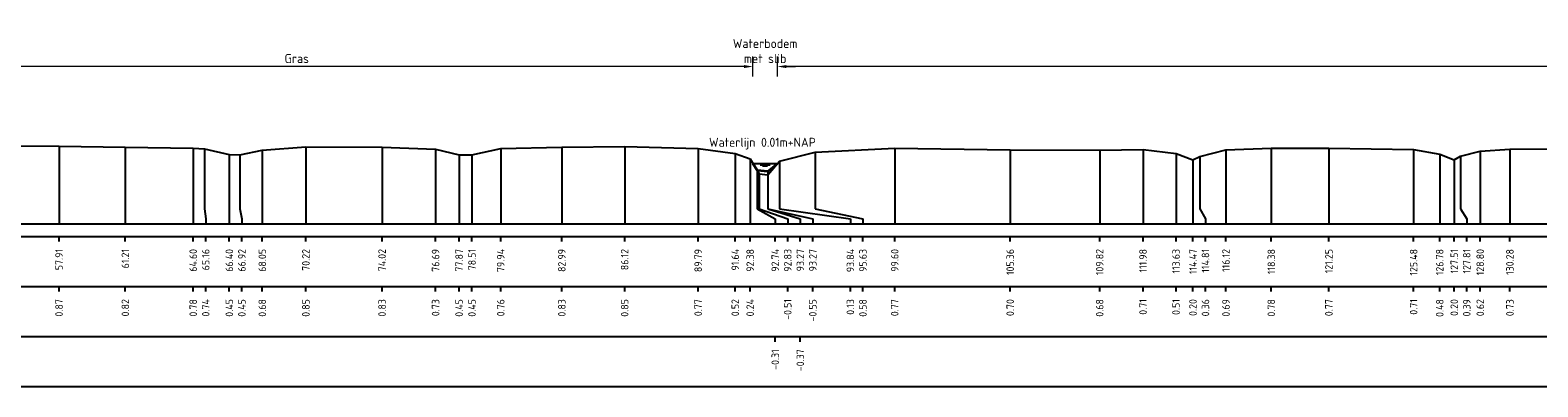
# Model space of a CAD drawing. Header units: metres. Extents: x 132725 to 140175, y 414354 to 417094.
# Tile 8 of 61: x 139757 to 139832, y 416329 to 416347. Entities that reach past the tile are written whole.
import ezdxf
from ezdxf.enums import TextEntityAlignment as Align

# ---------------------------------------------------------------- set-up
doc = ezdxf.new("R2010")
doc.units = ezdxf.units.M
doc.header["$PDMODE"] = 35
doc.header["$PDSIZE"] = 0.075
doc.layers.get('Defpoints').update_dxf_attribs({"true_color": 0x806000})
for name, color, linetype, lineweight in [('B-ME-GW-MAAIVELD-GD', 8, 'GW-MAAIVELD', 25), ('X-ME-AL-PROFIEL_BOVENKANT SLIB-GD', 42, 'Continuous', 35), ('X-XX-AL-DETAIL1-M', 7, 'Continuous', 18), ('X-XX-AL-NAP-T18', 7, 'Continuous', 18)]:
    doc.layers.add(name, color=color, linetype=linetype, lineweight=lineweight)
doc.layers.add('X-ME-AL-PROFIEL_WATERLIJN-GD', color=150, linetype='Continuous')
doc.layers.add('X-ME-AL-PROFIELRASTER-S', color=7, linetype='Continuous')
doc.styles.add('NLCS-ISO-ANNOTATIEF-T18', font='NLCS-ISO.ttf', dxfattribs={"height": 1.8})
doc.styles.add('NLCS-ISO-ANNOTATIVE-T18', font='NLCS-ISO.ttf', dxfattribs={"height": 1.8})
doc.linetypes.add('GW-MAAIVELD', pattern='A,12,[40,NLCS.SHX,S=1,R=0,X=0,Y=-0.5],12', length=24)
doc.dimstyles.new('NLCS-ANNOTATIEF-T18-PIJL_L2_H0', dxfattribs={"dimtxt": 2.5, "dimasz": 1.8, "dimexe": 2, "dimexo": 2, "dimgap": 0.7, "dimtad": 1, "dimzin": 0, "dimdsep": 46, "dimtxsty": 'NLCS-ISO-ANNOTATIEF-T18', "dimcen": 0, "dimdle": 2, "dimclrd": 256, "dimclre": 256, "dimclrt": 10, "dimaunit": 2, "dimadec": 0, "dimazin": 0, "dimtfac": 1, "dimtdec": 3, "dimtofl": 0, "dimtmove": 0, "dimatfit": 3, "dimfxl": 2, "dimfxlon": 1, "dimtfillclr": 256, "dimtolj": 1, "dimtzin": 0, "dimlwd": -1, "dimlwe": -1, "dimarcsym": 0})

# ---------------------------------------------------------------- blocks, each defined once
blk = doc.blocks.new('SAL-PROFIELRASTER_BALK_EIND1-SOD')
at = {"color": 0, "linetype": 'ByBlock', "lineweight": -2, "flags": 128}
for points in [[(0, 0), (1, 0)], [(0, -2.5), (1, -2.5)], [(0, -12.5), (1, -12.5)]]:
    blk.add_lwpolyline(points, dxfattribs=at)
blk = doc.blocks.new('SAL-PROFIELRASTER_BALK_EIND2-SOD')
at = {"color": 0, "linetype": 'ByBlock', "lineweight": -2}
blk.add_line((1, -12.5), (0, -12.5), dxfattribs=at)
blk = doc.blocks.new('SAL-PROFIELRASTER_BALK_DATA-SOD')
at = {"color": 0, "linetype": 'ByBlock', "lineweight": -2}
blk.add_lwpolyline([(0, -3.5), (0, -2.5)], dxfattribs=at)
at = {"color": 0, "linetype": 'ByBlock', "lineweight": -2, "style": 'NLCS-ISO-ANNOTATIVE-T18'}
blk.add_attdef('GETAL', text='', height=1.5, rotation=90, dxfattribs=at).set_placement((0.75, -5), align=Align.RIGHT)
blk = doc.blocks.new('SAL-PROFIELRASTER_AANHAAL-SOD')
at = {"color": 9, "linetype": 'ByBlock', "lineweight": -2, "flags": 128}
blk.add_lwpolyline([(0, 1), (0, 0)], dxfattribs=at)
blk = doc.blocks.new('SAL-PROFIELRASTER_AANHAAL_STAGGER-SOD')
at = {"color": 9, "linetype": 'ByBlock', "lineweight": -2, "flags": 128}
for points in [[(0, 0), (0, -0.25)], [(0, -0.25), (1, -0.75)], [(1, -0.75), (1, -1)]]:
    blk.add_lwpolyline(points, dxfattribs=at)
blk = doc.blocks.new('*D276')
at = {"layer": 'Defpoints', "color": 0, "transparency": 16777216}
for p in [(139747.355, 416345.051), (139747.355, 416340.215), (139792.868, 416340.215)]:
    blk.add_point(p, dxfattribs=at)
at = {"layer": 'X-XX-AL-DETAIL1-M', "transparency": 16777216}
for p, q in [((139747.355, 416344.551), (139747.355, 416345.551)), ((139792.868, 416344.551), (139792.868, 416345.551)), ((139792.418, 416345.051), (139747.805, 416345.051))]:
    blk.add_line(p, q, dxfattribs=at)
for points in [[(139747.805, 416345.126), (139747.805, 416344.976), (139747.355, 416345.051)], [(139792.418, 416345.126), (139792.418, 416344.976), (139792.868, 416345.051)]]:
    blk.add_solid(points, dxfattribs=at)
at = {"layer": 'X-XX-AL-DETAIL1-M', "color": 10, "transparency": 16777216, "insert": (139770.112, 416345.451), "char_height": 0.45, "attachment_point": 5, "style": 'NLCS-ISO-ANNOTATIEF-T18'}
blk.add_mtext('\\A1;Gras', dxfattribs=at)
blk = doc.blocks.new('*D277')
at = {"layer": 'Defpoints', "color": 0, "transparency": 16777216}
for p in [(139792.868, 416345.051), (139792.868, 416340.215), (139794.085, 416340.215)]:
    blk.add_point(p, dxfattribs=at)
at = {"layer": 'X-XX-AL-DETAIL1-M', "transparency": 16777216}
for p, q in [((139792.868, 416344.551), (139792.868, 416345.551)), ((139794.085, 416344.551), (139794.085, 416345.551)), ((139792.418, 416345.051), (139791.968, 416345.051)), ((139794.535, 416345.051), (139794.985, 416345.051))]:
    blk.add_line(p, q, dxfattribs=at)
for points in [[(139792.418, 416345.126), (139792.418, 416344.976), (139792.868, 416345.051)], [(139794.535, 416345.126), (139794.535, 416344.976), (139794.085, 416345.051)]]:
    blk.add_solid(points, dxfattribs=at)
at = {"layer": 'X-XX-AL-DETAIL1-M', "color": 10, "transparency": 16777216, "insert": (139793.477, 416345.826), "char_height": 0.45, "attachment_point": 5, "style": 'NLCS-ISO-ANNOTATIEF-T18'}
blk.add_mtext('\\A1;Waterbodem\\Pmet slib', dxfattribs=at)
blk = doc.blocks.new('*D278')
at = {"layer": 'Defpoints', "color": 0, "transparency": 16777216}
for p in [(139794.085, 416345.051), (139794.085, 416340.215), (139870.761, 416340.215)]:
    blk.add_point(p, dxfattribs=at)
at = {"layer": 'X-XX-AL-DETAIL1-M', "transparency": 16777216}
for p, q in [((139794.085, 416344.551), (139794.085, 416345.551)), ((139870.761, 416344.551), (139870.761, 416345.551)), ((139870.311, 416345.051), (139794.535, 416345.051))]:
    blk.add_line(p, q, dxfattribs=at)
for points in [[(139794.535, 416345.126), (139794.535, 416344.976), (139794.085, 416345.051)], [(139870.311, 416345.126), (139870.311, 416344.976), (139870.761, 416345.051)]]:
    blk.add_solid(points, dxfattribs=at)
at = {"layer": 'X-XX-AL-DETAIL1-M', "color": 10, "transparency": 16777216, "insert": (139860.649, 416345.451), "char_height": 0.45, "attachment_point": 5, "style": 'NLCS-ISO-ANNOTATIEF-T18'}
blk.add_mtext('\\A1;Gras', dxfattribs=at)

msp = doc.modelspace()

# ---------------------------------------------------------------- linework, layer by layer
at = {"layer": 'B-ME-GW-MAAIVELD-GD', "ltscale": 0.1, "flags": 128}
msp.add_lwpolyline([(139700.345, 416340.966), (139702.872, 416341.042), (139706.005, 416340.977), (139708.102, 416340.672), (139709.219, 416340.347), (139709.691, 416339.908), (139710.3, 416339.456), (139711.943, 416340.77), (139713.466, 416340.979), (139716.585, 416341), (139720.1, 416341.044), (139723.44, 416340.977), (139725.752, 416340.901), (139727.072, 416340.618), (139728.5, 416340.901), (139731.503, 416340.999), (139736.025, 416341.01), (139738.923, 416341.014), (139742.031, 416340.955), (139744.537, 416340.667), (139745.45, 416340.442), (139745.948, 416340.224), (139746.06, 416339.913), (139746.414, 416339.664), (139746.824, 416339.61), (139747.17, 416340.113), (139747.87, 416340.498), (139749.47, 416340.987), (139751.125, 416341.137), (139754.186, 416341.094), (139758.254, 416341.079), (139761.56, 416341.025), (139764.946, 416340.982), (139765.507, 416340.949), (139766.748, 416340.659), (139767.267, 416340.651), (139768.392, 416340.888), (139770.566, 416341.054), (139774.368, 416341.034), (139777.036, 416340.937), (139778.211, 416340.656), (139778.853, 416340.656), (139780.288, 416340.967), (139783.334, 416341.033), (139786.47, 416341.059), (139790.136, 416340.973), (139791.984, 416340.72), (139792.73, 416340.448), (139793.177, 416339.696), (139793.615, 416339.658), (139794.187, 416340.336), (139795.973, 416340.785), (139799.942, 416340.975), (139805.701, 416340.904), (139810.166, 416340.888), (139812.328, 416340.913), (139813.975, 416340.715), (139814.817, 416340.402), (139815.158, 416340.568), (139816.465, 416340.891), (139818.725, 416340.981), (139821.598, 416340.977), (139825.827, 416340.912), (139827.129, 416340.68), (139827.852, 416340.401), (139828.158, 416340.59), (139829.148, 416340.827), (139830.628, 416340.935), (139836.942, 416340.98), (139838.745, 416340.83), (139840.123, 416340.601), (139840.775, 416340.782), (139841.971, 416340.911), (139844.057, 416340.97), (139846.499, 416341.002), (139847.096, 416341.016), (139848.861, 416340.949), (139850.076, 416340.735), (139850.647, 416340.545), (139850.938, 416340.455), (139851.221, 416340.533), (139851.405, 416340.673), (139851.655, 416340.737), (139852.848, 416340.922), (139856.858, 416340.993), (139861.998, 416340.995), (139865.485, 416341.014), (139868.144, 416340.939), (139869.069, 416340.803), (139870.13, 416340.563), (139870.838, 416340.15), (139871.26, 416339.522), (139871.666, 416339.669), (139872.401, 416340.418), (139873.373, 416340.873), (139873.699, 416340.904), (139876.198, 416341.039), (139879.854, 416341.099), (139882.968, 416341.064), (139886.411, 416341.03), (139887.593, 416340.867), (139888.562, 416340.576), (139888.981, 416340.736), (139890.146, 416340.99), (139891.566, 416341.107), (139895.761, 416341.094), (139899.876, 416341.128), (139901.557, 416341.08), (139902.536, 416340.872), (139902.63, 416340.83), (139903.29, 416340.544), (139903.998, 416340.215), (139904.785, 416339.423), (139905.503, 416339.288), (139906.428, 416339.444), (139907.184, 416339.804), (139907.531, 416340.22), (139908.803, 416340.561), (139909.896, 416340.922), (139911.207, 416341.098), (139912.973, 416341.199), (139915.746, 416341.246), (139918.472, 416341.286), (139920.808, 416341.436), (139923.419, 416341.677), (139925.933, 416341.87), (139928.552, 416341.995), (139930.641, 416342.141)], dxfattribs=at)
at = {"layer": 'X-ME-AL-PROFIEL_BOVENKANT SLIB-GD'}
msp.add_lwpolyline([(139792.868, 416340.215), (139793.084, 416339.891), (139793.619, 416339.831), (139794.085, 416340.215)], dxfattribs=at)
at = {"layer": 'X-ME-AL-PROFIEL_WATERLIJN-GD'}
for points in [[(139792.868, 416340.215), (139794.085, 416340.215)], [(139793.227, 416340.154), (139793.727, 416340.154)], [(139793.352, 416340.094), (139793.602, 416340.094)]]:
    msp.add_lwpolyline(points, dxfattribs=at)

# ---------------------------------------------------------------- block references
at = {"layer": 'X-ME-AL-PROFIELRASTER-S'}
for p, yscale in [((139758.254, 416337.205), 3.874), ((139761.56, 416337.205), 3.82), ((139764.946, 416337.205), 3.777), ((139765.507, 416338.205), 2.744), ((139766.748, 416337.205), 3.454), ((139767.267, 416338.205), 2.446), ((139768.392, 416337.205), 3.683), ((139770.566, 416337.205), 3.849), ((139774.368, 416337.205), 3.829), ((139777.036, 416337.205), 3.732), ((139778.211, 416337.205), 3.451), ((139778.853, 416337.205), 3.451), ((139780.288, 416337.205), 3.762), ((139783.334, 416337.205), 3.828), ((139786.47, 416337.205), 3.854), ((139790.136, 416337.205), 3.768), ((139791.984, 416337.205), 3.515), ((139795.973, 416338.205), 2.58), ((139799.942, 416337.205), 3.77), ((139805.701, 416337.205), 3.699), ((139810.166, 416337.205), 3.683), ((139812.328, 416337.205), 3.708), ((139813.975, 416337.205), 3.51), ((139816.465, 416337.205), 3.686), ((139818.725, 416337.205), 3.776), ((139821.598, 416337.205), 3.772), ((139825.827, 416337.205), 3.707), ((139827.129, 416337.205), 3.475), ((139829.148, 416337.205), 3.622), ((139830.628, 416337.205), 3.73), ((139792.73, 416337.205), 3.243), ((139793.084, 416338.205), 1.686), ((139794.187, 416338.205), 2.131), ((139814.817, 416337.205), 3.197), ((139815.158, 416338.205), 2.363), ((139827.852, 416337.205), 3.196), ((139828.158, 416338.205), 2.385), ((139793.177, 416338.205), 1.491), ((139793.615, 416338.205), 1.453), ((139793.619, 416338.205), 1.626)]:
    msp.add_blockref('SAL-PROFIELRASTER_AANHAAL-SOD', p, dxfattribs=dict(at, yscale=yscale))
for p, xscale, zscale in [((139765.507, 416338.205), 0.06357684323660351, 0.06357684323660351), ((139767.267, 416338.205), 0.1060005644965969, 0.1060005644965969), ((139793.084, 416338.205), 0.8958762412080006, 0.8958762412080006), ((139793.177, 416338.205), 1.427359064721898, 1.427359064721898), ((139793.615, 416338.205), 2.239688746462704, 2.239688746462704), ((139793.619, 416338.205), 1.610983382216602, 1.610983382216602), ((139794.187, 416338.205), 3.542618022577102, 3.542618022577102), ((139795.973, 416338.205), 2.381479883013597, 2.381479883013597), ((139815.158, 416338.205), 0.2837207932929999, 0.2837207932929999), ((139828.158, 416338.205), 0.3195591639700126, 0.3195591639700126)]:
    msp.add_blockref('SAL-PROFIELRASTER_AANHAAL_STAGGER-SOD', p, dxfattribs=dict(at, xscale=xscale, zscale=zscale))
at = {"layer": 'X-ME-AL-PROFIELRASTER-S', "xscale": 230.9211082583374, "yscale": 0.25, "zscale": 230.9211082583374}
for name, p in [('SAL-PROFIELRASTER_BALK_EIND1-SOD', (139700.345, 416337.205)), ('SAL-PROFIELRASTER_BALK_EIND2-SOD', (139700.345, 416334.705)), ('SAL-PROFIELRASTER_BALK_EIND2-SOD', (139700.345, 416332.205))]:
    msp.add_blockref(name, p, dxfattribs=at)
at = {"layer": 'X-ME-AL-PROFIELRASTER-S', "xscale": 0.25, "yscale": 0.25, "zscale": 0.25}
for p, values in [((139758.254, 416337.205), {'GETAL': '57.91'}), ((139761.56, 416337.205), {'GETAL': '61.21'}), ((139764.946, 416337.205), {'GETAL': '64.60'}), ((139765.571, 416337.205), {'GETAL': '65.16'}), ((139766.748, 416337.205), {'GETAL': '66.40'}), ((139767.373, 416337.205), {'GETAL': '66.92'}), ((139768.392, 416337.205), {'GETAL': '68.05'}), ((139770.566, 416337.205), {'GETAL': '70.22'}), ((139774.368, 416337.205), {'GETAL': '74.02'}), ((139777.036, 416337.205), {'GETAL': '76.69'}), ((139778.211, 416337.205), {'GETAL': '77.87'}), ((139778.853, 416337.205), {'GETAL': '78.51'}), ((139780.288, 416337.205), {'GETAL': '79.94'}), ((139783.334, 416337.205), {'GETAL': '82.99'}), ((139786.47, 416337.205), {'GETAL': '86.12'}), ((139790.136, 416337.205), {'GETAL': '89.79'}), ((139791.984, 416337.205), {'GETAL': '91.64'}), ((139792.73, 416337.205), {'GETAL': '92.38'}), ((139793.98, 416337.205), {'GETAL': '92.74'}), ((139794.605, 416337.205), {'GETAL': '92.83'}), ((139795.23, 416337.205), {'GETAL': '93.27'}), ((139795.855, 416337.205), {'GETAL': '93.27'}), ((139797.73, 416337.205), {'GETAL': '93.84'}), ((139798.355, 416337.205), {'GETAL': '95.63'}), ((139799.942, 416337.205), {'GETAL': '99.60'}), ((139805.701, 416337.205), {'GETAL': '105.36'}), ((139810.166, 416337.205), {'GETAL': '109.82'}), ((139812.328, 416337.205), {'GETAL': '111.98'}), ((139813.975, 416337.205), {'GETAL': '113.63'}), ((139814.817, 416337.205), {'GETAL': '114.47'}), ((139815.442, 416337.205), {'GETAL': '114.81'}), ((139816.465, 416337.205), {'GETAL': '116.12'}), ((139818.725, 416337.205), {'GETAL': '118.38'}), ((139821.598, 416337.205), {'GETAL': '121.25'}), ((139825.827, 416337.205), {'GETAL': '125.48'}), ((139827.129, 416337.205), {'GETAL': '126.78'}), ((139827.852, 416337.205), {'GETAL': '127.51'}), ((139828.477, 416337.205), {'GETAL': '127.81'}), ((139829.148, 416337.205), {'GETAL': '128.80'}), ((139830.628, 416337.205), {'GETAL': '130.28'}), ((139758.254, 416334.705), {'GETAL': '0.87'}), ((139761.56, 416334.705), {'GETAL': '0.82'}), ((139764.946, 416334.705), {'GETAL': '0.78'}), ((139765.571, 416334.705), {'GETAL': '0.74'}), ((139766.748, 416334.705), {'GETAL': '0.45'}), ((139767.373, 416334.705), {'GETAL': '0.45'}), ((139768.392, 416334.705), {'GETAL': '0.68'}), ((139770.566, 416334.705), {'GETAL': '0.85'}), ((139774.368, 416334.705), {'GETAL': '0.83'}), ((139777.036, 416334.705), {'GETAL': '0.73'}), ((139778.211, 416334.705), {'GETAL': '0.45'}), ((139778.853, 416334.705), {'GETAL': '0.45'}), ((139780.288, 416334.705), {'GETAL': '0.76'}), ((139783.334, 416334.705), {'GETAL': '0.83'}), ((139786.47, 416334.705), {'GETAL': '0.85'}), ((139790.136, 416334.705), {'GETAL': '0.77'}), ((139791.984, 416334.705), {'GETAL': '0.52'}), ((139792.73, 416334.705), {'GETAL': '0.24'}), ((139794.605, 416334.705), {'GETAL': '-0.51'}), ((139795.855, 416334.705), {'GETAL': '-0.55'}), ((139797.73, 416334.705), {'GETAL': '0.13'}), ((139798.355, 416334.705), {'GETAL': '0.58'}), ((139799.942, 416334.705), {'GETAL': '0.77'}), ((139805.701, 416334.705), {'GETAL': '0.70'}), ((139810.166, 416334.705), {'GETAL': '0.68'}), ((139812.328, 416334.705), {'GETAL': '0.71'}), ((139813.975, 416334.705), {'GETAL': '0.51'}), ((139814.817, 416334.705), {'GETAL': '0.20'}), ((139815.442, 416334.705), {'GETAL': '0.36'}), ((139816.465, 416334.705), {'GETAL': '0.69'}), ((139818.725, 416334.705), {'GETAL': '0.78'}), ((139821.598, 416334.705), {'GETAL': '0.77'}), ((139825.827, 416334.705), {'GETAL': '0.71'}), ((139827.129, 416334.705), {'GETAL': '0.48'}), ((139827.852, 416334.705), {'GETAL': '0.20'}), ((139828.477, 416334.705), {'GETAL': '0.39'}), ((139829.148, 416334.705), {'GETAL': '0.62'}), ((139830.628, 416334.705), {'GETAL': '0.73'}), ((139793.98, 416332.205), {'GETAL': '-0.31'}), ((139795.23, 416332.205), {'GETAL': '-0.37'})]:
    msp.add_blockref('SAL-PROFIELRASTER_BALK_DATA-SOD', p, dxfattribs=at).add_auto_attribs(values)

# ---------------------------------------------------------------- texts
at = {"layer": 'X-XX-AL-NAP-T18', "color": 10, "insert": (139790.677, 416340.914), "char_height": 0.45, "width": 15.43377, "attachment_point": 7, "style": 'NLCS-ISO-ANNOTATIEF-T18'}
msp.add_mtext('Waterlijn 0.01m+NAP', dxfattribs=at)

# ---------------------------------------------------------------- dimensions: what is measured, and where the dimension line sits
at = {"layer": 'X-XX-AL-DETAIL1-M'}
for base, p1, p2, text, picture, middle in [((139792.868, 416345.051), (139794.085, 416340.215), (139792.868, 416340.215), 'Waterbodem\\Pmet slib', '*D277', (139793.477, 416345.051)), ((139747.355, 416345.051), (139792.868, 416340.215), (139747.355, 416340.215), 'Gras', '*D276', (139770.112, 416345.051)), ((139794.085, 416345.051), (139870.761, 416340.215), (139794.085, 416340.215), 'Gras', '*D278', (139860.649, 416345.051))]:
    dim = msp.add_linear_dim(base=base, p1=p1, p2=p2, text=text, dimstyle='NLCS-ANNOTATIEF-T18-PIJL_L2_H0', dxfattribs=at)
    dim.commit()
    dim.dimension.update_dxf_attribs({"geometry": picture, "text_midpoint": middle, "dimtype": 160})

doc.saveas('drawing.dxf')
